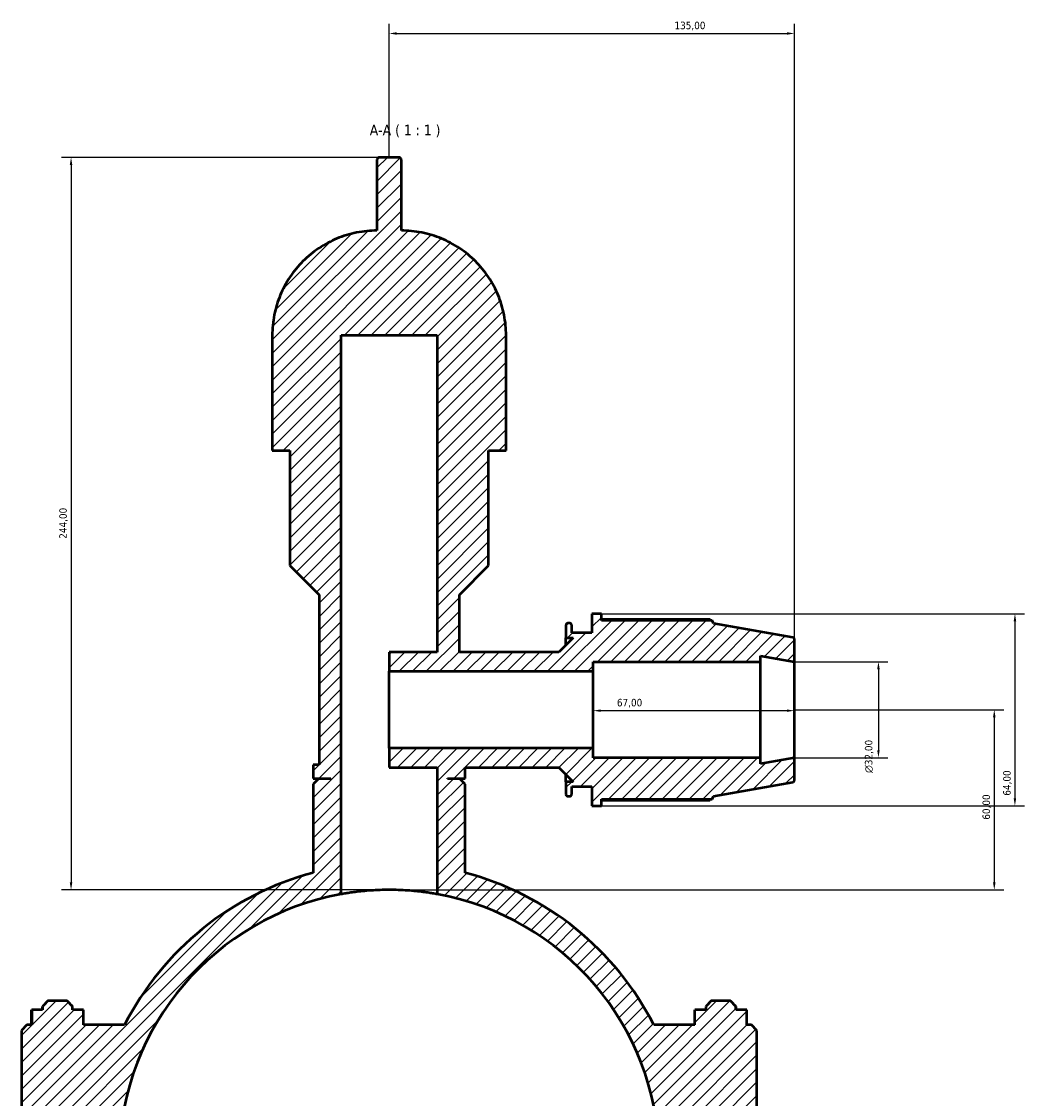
# Model space of a CAD drawing. Header units: millimetres. Extents: x 0 to 1062, y -44 to 1487.
# Tile 8 of 8: x 337 to 671, y 1128 to 1487. Entities that reach past the tile are written whole.
import ezdxf

# ---------------------------------------------------------------- set-up
doc = ezdxf.new("R2010")
doc.units = ezdxf.units.MM
for name, color, linetype, lineweight in [('Dimension (ISO)', 7, 'Continuous', 25), ('Hatch (ISO)', 7, 'Continuous', 18), ('Symbol (ISO)', 7, 'Continuous', 25), ('Visible (ISO)', 7, 'Continuous', 50)]:
    doc.layers.add(name, color=color, linetype=linetype, lineweight=lineweight)
doc.styles.add('Label Text (ISO)', font='tahoma.ttf')
doc.styles.add('Note Text (ISO)', font='tahoma.ttf')
doc.dimstyles.new('Default (ISO)', dxfattribs={"dimtxt": 2.5, "dimasz": 2.5, "dimexe": 3.175, "dimexo": 0, "dimgap": 0.762, "dimtad": 1, "dimrnd": 1e-08, "dimzin": 0, "dimtxsty": 'Note Text (ISO)', "dimcen": 0.09, "dimdle": 10, "dimclrd": 256, "dimclre": 256, "dimclrt": 232, "dimazin": 0, "dimtfac": 1.40208, "dimtmove": 0, "dimatfit": 3, "dimfxl": 1, "dimtolj": 1, "dimtzin": 0, "dimlwd": -1, "dimlwe": -1, "dimarcsym": 0})

# ---------------------------------------------------------------- blocks, each defined once
blk = doc.blocks.new('*D7')
at = {"layer": 'Defpoints', "color": 0, "transparency": 16777216}
for p in [(369.36, 1115.51), (548.7, 1100.05)]:
    blk.add_point(p, dxfattribs=at)
at = {"layer": 'Dimension (ISO)', "transparency": 16777216}
blk.add_line((546.21, 1100.26), (371.85, 1115.29), dxfattribs=at)
blk.add_arc((459.03, 1107.78), 90, 100.24, 177.0945, dxfattribs=at)
for points in [[(371.89, 1115.71), (371.82, 1114.88), (369.36, 1115.51)], [(546.25, 1100.68), (546.17, 1099.85), (548.7, 1100.05)]]:
    blk.add_solid(points, dxfattribs=at)
at = {"layer": 'Dimension (ISO)', "color": 232, "true_color": 0xca0064, "transparency": 16777216, "insert": (441.34, 1113.29), "char_height": 2.5, "attachment_point": 1, "rotation": 355.0733, "style": 'Note Text (ISO)'}
blk.add_mtext('\\A1;∅180,00', dxfattribs=at)
blk = doc.blocks.new('*D8')
at = {"layer": 'Defpoints', "color": 0, "transparency": 16777216}
for p in [(455.94, 1441.78), (353.03, 1197.78), (459.03, 1197.78)]:
    blk.add_point(p, dxfattribs=at)
at = {"layer": 'Dimension (ISO)', "transparency": 16777216}
for p, q in [((455.94, 1441.78), (349.86, 1441.78)), ((353.03, 1439.28), (353.03, 1200.28)), ((459.03, 1197.78), (349.86, 1197.78))]:
    blk.add_line(p, q, dxfattribs=at)
for points in [[(352.61, 1439.28), (353.45, 1439.28), (353.03, 1441.78)], [(352.61, 1200.28), (353.45, 1200.28), (353.03, 1197.78)]]:
    blk.add_solid(points, dxfattribs=at)
at = {"layer": 'Dimension (ISO)', "color": 232, "true_color": 0xca0064, "transparency": 16777216, "insert": (349.1, 1314.73), "char_height": 2.5, "attachment_point": 1, "rotation": 90, "style": 'Note Text (ISO)'}
blk.add_mtext('\\A1;244,00', dxfattribs=at)
blk = doc.blocks.new('*D9')
at = {"layer": 'Defpoints', "color": 0, "transparency": 16777216}
for p in [(594.03, 1257.78), (459.03, 1197.78), (660.63, 1197.78)]:
    blk.add_point(p, dxfattribs=at)
at = {"layer": 'Dimension (ISO)', "transparency": 16777216}
for p, q in [((594.03, 1257.78), (663.8, 1257.78)), ((660.63, 1255.28), (660.63, 1200.28)), ((459.03, 1197.78), (663.8, 1197.78))]:
    blk.add_line(p, q, dxfattribs=at)
for points in [[(660.21, 1255.28), (661.05, 1255.28), (660.63, 1257.78)], [(660.21, 1200.28), (661.05, 1200.28), (660.63, 1197.78)]]:
    blk.add_solid(points, dxfattribs=at)
at = {"layer": 'Dimension (ISO)', "color": 232, "true_color": 0xca0064, "transparency": 16777216, "insert": (656.7, 1221.15), "char_height": 2.5, "attachment_point": 1, "rotation": 90, "style": 'Note Text (ISO)'}
blk.add_mtext('\\A1;60,00', dxfattribs=at)
blk = doc.blocks.new('*D10')
at = {"layer": 'Defpoints', "color": 0, "transparency": 16777216}
for p in [(527.03, 1257.78), (527.03, 1257.47), (594.03, 1257.78)]:
    blk.add_point(p, dxfattribs=at)
at = {"layer": 'Dimension (ISO)', "transparency": 16777216}
blk.add_line((591.53, 1257.47), (529.53, 1257.47), dxfattribs=at)
for points in [[(529.53, 1257.89), (529.53, 1257.06), (527.03, 1257.47)], [(591.53, 1257.89), (591.53, 1257.06), (594.03, 1257.47)]]:
    blk.add_solid(points, dxfattribs=at)
at = {"layer": 'Dimension (ISO)', "color": 232, "true_color": 0xca0064, "transparency": 16777216, "insert": (534.9, 1261.41), "char_height": 2.5, "attachment_point": 1, "style": 'Note Text (ISO)'}
blk.add_mtext('\\A1;67,00', dxfattribs=at)
blk = doc.blocks.new('*D11')
at = {"layer": 'Defpoints', "color": 0, "transparency": 16777216}
for p in [(594.03, 1273.78), (594.03, 1241.78), (622.03, 1241.78)]:
    blk.add_point(p, dxfattribs=at)
at = {"layer": 'Dimension (ISO)', "transparency": 16777216}
for p, q in [((594.03, 1273.78), (625.21, 1273.78)), ((622.03, 1271.28), (622.03, 1244.28)), ((594.03, 1241.78), (625.21, 1241.78))]:
    blk.add_line(p, q, dxfattribs=at)
for points in [[(621.62, 1271.28), (622.45, 1271.28), (622.03, 1273.78)], [(621.62, 1244.28), (622.45, 1244.28), (622.03, 1241.78)]]:
    blk.add_solid(points, dxfattribs=at)
at = {"layer": 'Dimension (ISO)', "color": 232, "true_color": 0xca0064, "transparency": 16777216, "insert": (617.51, 1236.72), "char_height": 2.5, "attachment_point": 1, "rotation": 90, "style": 'Note Text (ISO)'}
blk.add_mtext('\\A1;\\fAIGDT|b0|i0;\\H2.5000;\\ln\\fTahoma|b0|i0;\\H2.5000;32,00', dxfattribs=at)
blk = doc.blocks.new('*D12')
at = {"layer": 'Defpoints', "color": 0, "transparency": 16777216}
for p in [(529.73, 1289.78), (529.73, 1225.78), (667.51, 1225.78)]:
    blk.add_point(p, dxfattribs=at)
at = {"layer": 'Dimension (ISO)', "transparency": 16777216}
for p, q in [((529.73, 1289.78), (670.69, 1289.78)), ((667.51, 1287.28), (667.51, 1228.28)), ((529.73, 1225.78), (670.69, 1225.78))]:
    blk.add_line(p, q, dxfattribs=at)
for points in [[(667.09, 1287.28), (667.93, 1287.28), (667.51, 1289.78)], [(667.09, 1228.28), (667.93, 1228.28), (667.51, 1225.78)]]:
    blk.add_solid(points, dxfattribs=at)
at = {"layer": 'Dimension (ISO)', "color": 232, "true_color": 0xca0064, "transparency": 16777216, "insert": (663.58, 1229.15), "char_height": 2.5, "attachment_point": 1, "rotation": 90, "style": 'Note Text (ISO)'}
blk.add_mtext('\\A1;64,00', dxfattribs=at)
blk = doc.blocks.new('*D15')
at = {"layer": 'Defpoints', "color": 0, "transparency": 16777216}
for p in [(594.03, 1483.04), (459.03, 1441.78), (594.03, 1273.78)]:
    blk.add_point(p, dxfattribs=at)
at = {"layer": 'Dimension (ISO)', "transparency": 16777216}
for p, q in [((459.03, 1441.78), (459.03, 1486.21)), ((594.03, 1273.78), (594.03, 1486.21)), ((461.53, 1483.04), (591.53, 1483.04))]:
    blk.add_line(p, q, dxfattribs=at)
for points in [[(461.53, 1483.46), (461.53, 1482.62), (459.03, 1483.04)], [(591.53, 1483.46), (591.53, 1482.62), (594.03, 1483.04)]]:
    blk.add_solid(points, dxfattribs=at)
at = {"layer": 'Dimension (ISO)', "color": 232, "true_color": 0xca0064, "transparency": 16777216, "insert": (554.08, 1486.97), "char_height": 2.5, "attachment_point": 1, "style": 'Note Text (ISO)'}
blk.add_mtext('\\A1;135,00', dxfattribs=at)

msp = doc.modelspace()

# ---------------------------------------------------------------- hatches: boundary and pattern name
at = {"layer": 'Hatch (ISO)'}
h = msp.add_hatch(dxfattribs=at)
h.set_pattern_fill('ANSI31', color=256, scale=25.4, style=0)
h.set_pattern_definition([(45, (0, 0), (-2.245064, 2.245064), [])])
edge = h.paths.add_edge_path()
edge.add_line((435.512, 1234.78), (433.712, 1232.98))
edge.add_line((433.712, 1232.98), (433.712, 1203.488))
edge.add_ellipse((459.031, 1107.78), major_axis=(-25.319, 95.708), ratio=1, start_angle=0, end_angle=48.14657)
edge.add_line((370.85, 1152.78), (357.191, 1152.78))
edge.add_line((357.191, 1152.78), (357.191, 1157.78))
edge.add_line((357.191, 1157.78), (353.531, 1157.78))
edge.add_line((353.531, 1157.78), (353.531, 1158.98))
edge.add_line((353.531, 1158.98), (351.731, 1160.78))
edge.add_line((351.731, 1160.78), (345.332, 1160.78))
edge.add_line((345.332, 1160.78), (343.531, 1158.98))
edge.add_line((343.531, 1158.98), (343.531, 1157.78))
edge.add_line((343.531, 1157.78), (339.924, 1157.78))
edge.add_line((339.924, 1157.78), (339.924, 1152.78))
edge.add_line((339.924, 1152.78), (338.331, 1152.78))
edge.add_line((338.331, 1152.78), (336.531, 1150.98))
edge.add_line((336.531, 1150.98), (336.531, 1109.63))
edge.add_line((336.531, 1109.63), (338.331, 1107.83))
edge.add_line((338.331, 1107.83), (341.031, 1107.83))
edge.add_line((341.031, 1107.83), (341.031, 1107.73))
edge.add_line((341.031, 1107.73), (338.331, 1107.73))
edge.add_line((338.331, 1107.73), (336.531, 1105.93))
edge.add_line((336.531, 1105.93), (336.531, 1064.58))
edge.add_line((336.531, 1064.58), (338.331, 1062.78))
edge.add_line((338.331, 1062.78), (341.031, 1062.78))
edge.add_line((341.031, 1062.78), (341.031, 1061.78))
edge.add_spline(control_points=[(341.031, 1061.78), (341.031, 1061.41), (341.118, 1060.974), (341.401, 1060.29), (341.648, 1059.92), (342.172, 1059.397), (342.541, 1059.15), (343.225, 1058.867), (343.661, 1058.78), (344.031, 1058.78)], knot_values=[0, 0, 0, 0, 0.1110712, 0.1110712, 0.2221435, 0.2221435, 0.3332179, 0.3332179, 0.4442964, 0.4442964, 0.4442964, 0.4442964], degree=3, periodic=0)
edge.add_line((344.031, 1058.78), (353.031, 1058.78))
edge.add_spline(control_points=[(353.031, 1058.78), (353.401, 1058.78), (353.837, 1058.867), (354.521, 1059.15), (354.891, 1059.397), (355.414, 1059.92), (355.661, 1060.29), (355.944, 1060.974), (356.031, 1061.41), (356.031, 1061.78)], knot_values=[-0.4442964, -0.4442964, -0.4442964, -0.4442964, -0.3332179, -0.3332179, -0.2221435, -0.2221435, -0.1110712, -0.1110712, 0, 0, 0, 0], degree=3, periodic=0)
edge.add_line((356.031, 1061.78), (356.031, 1062.78))
edge.add_line((356.031, 1062.78), (370.85, 1062.78))
edge.add_ellipse((459.031, 1107.78), major_axis=(-88.182, -45), ratio=1, start_angle=0, end_angle=125.92862)
edge.add_line((547.213, 1062.78), (562.031, 1062.78))
edge.add_line((562.031, 1062.78), (562.031, 1061.78))
edge.add_spline(control_points=[(562.031, 1061.78), (562.031, 1061.41), (562.118, 1060.974), (562.401, 1060.29), (562.648, 1059.92), (563.172, 1059.397), (563.541, 1059.15), (564.225, 1058.867), (564.661, 1058.78), (565.031, 1058.78)], knot_values=[0, 0, 0, 0, 0.1110712, 0.1110712, 0.2221435, 0.2221435, 0.3332179, 0.3332179, 0.4442964, 0.4442964, 0.4442964, 0.4442964], degree=3, periodic=0)
edge.add_line((565.031, 1058.78), (574.031, 1058.78))
edge.add_spline(control_points=[(574.031, 1058.78), (574.401, 1058.78), (574.837, 1058.867), (575.521, 1059.15), (575.891, 1059.397), (576.414, 1059.92), (576.661, 1060.29), (576.944, 1060.974), (577.031, 1061.41), (577.031, 1061.78)], knot_values=[-0.4442964, -0.4442964, -0.4442964, -0.4442964, -0.3332179, -0.3332179, -0.2221435, -0.2221435, -0.1110712, -0.1110712, 0, 0, 0, 0], degree=3, periodic=0)
edge.add_line((577.031, 1061.78), (577.031, 1062.78))
edge.add_line((577.031, 1062.78), (579.731, 1062.78))
edge.add_line((579.731, 1062.78), (581.531, 1064.58))
edge.add_line((581.531, 1064.58), (581.531, 1105.93))
edge.add_line((581.531, 1105.93), (579.731, 1107.73))
edge.add_line((579.731, 1107.73), (577.031, 1107.73))
edge.add_line((577.031, 1107.73), (577.031, 1107.83))
edge.add_line((577.031, 1107.83), (579.731, 1107.83))
edge.add_line((579.731, 1107.83), (581.531, 1109.63))
edge.add_line((581.531, 1109.63), (581.531, 1150.98))
edge.add_line((581.531, 1150.98), (579.731, 1152.78))
edge.add_line((579.731, 1152.78), (578.138, 1152.78))
edge.add_line((578.138, 1152.78), (578.138, 1157.78))
edge.add_line((578.138, 1157.78), (574.531, 1157.78))
edge.add_line((574.531, 1157.78), (574.531, 1158.98))
edge.add_line((574.531, 1158.98), (572.731, 1160.78))
edge.add_line((572.731, 1160.78), (566.332, 1160.78))
edge.add_line((566.332, 1160.78), (564.531, 1158.98))
edge.add_line((564.531, 1158.98), (564.531, 1157.78))
edge.add_line((564.531, 1157.78), (560.871, 1157.78))
edge.add_line((560.871, 1157.78), (560.871, 1152.78))
edge.add_line((560.871, 1152.78), (547.213, 1152.78))
edge.add_ellipse((459.031, 1107.78), major_axis=(88.182, 45), ratio=1, start_angle=0, end_angle=48.14657)
edge.add_line((484.35, 1203.488), (484.35, 1232.98))
edge.add_line((484.35, 1232.98), (482.55, 1234.78))
edge.add_line((482.55, 1234.78), (478.507, 1234.78))
edge.add_line((478.507, 1234.78), (478.507, 1234.88))
edge.add_line((478.507, 1234.88), (484.35, 1234.88))
edge.add_line((484.35, 1234.88), (484.35, 1238.58))
edge.add_line((484.35, 1238.58), (515.531, 1238.58))
edge.add_line((515.531, 1238.58), (520.331, 1233.78))
edge.add_line((520.331, 1233.78), (517.903, 1233.78))
edge.add_line((517.903, 1233.78), (517.903, 1229.62))
edge.add_spline(control_points=[(517.903, 1229.62), (517.903, 1229.541), (517.921, 1229.448), (517.982, 1229.302), (518.034, 1229.223), (518.146, 1229.111), (518.225, 1229.059), (518.371, 1228.998), (518.464, 1228.98), (518.543, 1228.98)], knot_values=[-0.0947817, -0.0947817, -0.0947817, -0.0947817, -0.0710862, -0.0710862, -0.0473908, -0.0473908, -0.0236954, -0.0236954, 0, 0, 0, 0], degree=3, periodic=0)
edge.add_line((518.543, 1228.98), (519.191, 1228.98))
edge.add_spline(control_points=[(519.191, 1228.98), (519.27, 1228.98), (519.363, 1228.998), (519.509, 1229.059), (519.588, 1229.111), (519.7, 1229.223), (519.752, 1229.302), (519.813, 1229.448), (519.831, 1229.541), (519.831, 1229.62)], knot_values=[0, 0, 0, 0, 0.0236954, 0.0236954, 0.0473908, 0.0473908, 0.0710862, 0.0710862, 0.0947817, 0.0947817, 0.0947817, 0.0947817], degree=3, periodic=0)
edge.add_line((519.831, 1229.62), (519.831, 1232.18))
edge.add_line((519.831, 1232.18), (526.531, 1232.18))
edge.add_line((526.531, 1232.18), (526.531, 1225.78))
edge.add_line((526.531, 1225.78), (529.731, 1225.78))
edge.add_line((529.731, 1225.78), (529.731, 1228.02))
edge.add_line((529.731, 1228.02), (566.668, 1228.02))
edge.add_line((566.668, 1228.02), (567.031, 1229.019))
edge.add_line((567.031, 1229.019), (593.502, 1233.687))
edge.add_spline(control_points=[(593.502, 1233.687), (593.549, 1233.695), (593.596, 1233.709), (593.709, 1233.756), (593.788, 1233.809), (593.9, 1233.92), (593.952, 1233.999), (594.013, 1234.145), (594.031, 1234.238), (594.031, 1234.317)], knot_values=[0.0105681, 0.0105681, 0.0105681, 0.0105681, 0.0236954, 0.0236954, 0.0473908, 0.0473908, 0.0710862, 0.0710862, 0.0947817, 0.0947817, 0.0947817, 0.0947817], degree=3, periodic=0)
edge.add_line((594.031, 1234.317), (594.031, 1241.78))
edge.add_line((594.031, 1241.78), (582.781, 1239.796))
edge.add_line((582.781, 1239.796), (582.781, 1241.78))
edge.add_line((582.781, 1241.78), (527.031, 1241.78))
edge.add_line((527.031, 1241.78), (527.031, 1244.98))
edge.add_line((527.031, 1244.98), (459.031, 1244.98))
edge.add_line((459.031, 1244.98), (459.031, 1238.58))
edge.add_line((459.031, 1238.58), (475.031, 1238.58))
edge.add_line((475.031, 1238.58), (475.031, 1196.346))
edge.add_ellipse((459.031, 1107.78), major_axis=(16, 88.566), ratio=1, start_angle=281.41807, end_angle=360, ccw=False)
edge.add_line((549.012, 1109.63), (550.831, 1107.83))
edge.add_line((550.831, 1107.83), (562.031, 1107.83))
edge.add_line((562.031, 1107.83), (562.031, 1107.73))
edge.add_line((562.031, 1107.73), (550.831, 1107.73))
edge.add_line((550.831, 1107.73), (549.012, 1105.93))
edge.add_ellipse((459.031, 1107.78), major_axis=(89.981, -1.85), ratio=1, start_angle=182.35553, end_angle=360, ccw=False)
edge.add_line((369.05, 1105.93), (367.231, 1107.73))
edge.add_line((367.231, 1107.73), (356.031, 1107.73))
edge.add_line((356.031, 1107.73), (356.031, 1107.83))
edge.add_line((356.031, 1107.83), (367.231, 1107.83))
edge.add_line((367.231, 1107.83), (369.05, 1109.63))
edge.add_ellipse((459.031, 1107.78), major_axis=(-89.981, 1.85), ratio=1, start_angle=281.41807, end_angle=360, ccw=False)
edge.add_line((443.031, 1196.346), (443.031, 1382.523))
edge.add_line((443.031, 1382.523), (475.031, 1382.523))
edge.add_line((475.031, 1382.523), (475.031, 1276.98))
edge.add_line((475.031, 1276.98), (459.031, 1276.98))
edge.add_line((459.031, 1276.98), (459.031, 1270.58))
edge.add_line((459.031, 1270.58), (527.031, 1270.58))
edge.add_line((527.031, 1270.58), (527.031, 1273.78))
edge.add_line((527.031, 1273.78), (582.781, 1273.78))
edge.add_line((582.781, 1273.78), (582.781, 1275.763))
edge.add_line((582.781, 1275.763), (594.031, 1273.78))
edge.add_line((594.031, 1273.78), (594.031, 1281.243))
edge.add_spline(control_points=[(594.031, 1281.243), (594.031, 1281.322), (594.013, 1281.415), (593.952, 1281.561), (593.9, 1281.639), (593.788, 1281.751), (593.709, 1281.804), (593.596, 1281.851), (593.549, 1281.865), (593.502, 1281.873)], knot_values=[0.2843451, 0.2843451, 0.2843451, 0.2843451, 0.3080406, 0.3080406, 0.331736, 0.331736, 0.3554314, 0.3554314, 0.3685587, 0.3685587, 0.3685587, 0.3685587], degree=3, periodic=0)
edge.add_line((593.502, 1281.873), (567.031, 1286.541))
edge.add_line((567.031, 1286.541), (566.668, 1287.54))
edge.add_line((566.668, 1287.54), (529.731, 1287.54))
edge.add_line((529.731, 1287.54), (529.731, 1289.78))
edge.add_line((529.731, 1289.78), (526.531, 1289.78))
edge.add_line((526.531, 1289.78), (526.531, 1283.38))
edge.add_line((526.531, 1283.38), (519.831, 1283.38))
edge.add_line((519.831, 1283.38), (519.831, 1285.94))
edge.add_spline(control_points=[(519.831, 1285.94), (519.831, 1286.019), (519.813, 1286.112), (519.752, 1286.258), (519.7, 1286.336), (519.588, 1286.448), (519.509, 1286.501), (519.363, 1286.561), (519.27, 1286.58), (519.191, 1286.58)], knot_values=[-0.0947817, -0.0947817, -0.0947817, -0.0947817, -0.0710862, -0.0710862, -0.0473908, -0.0473908, -0.0236954, -0.0236954, 0, 0, 0, 0], degree=3, periodic=0)
edge.add_line((519.191, 1286.58), (518.543, 1286.58))
edge.add_spline(control_points=[(518.543, 1286.58), (518.464, 1286.58), (518.371, 1286.561), (518.225, 1286.501), (518.146, 1286.448), (518.034, 1286.336), (517.982, 1286.258), (517.921, 1286.112), (517.903, 1286.019), (517.903, 1285.94)], knot_values=[0, 0, 0, 0, 0.0236954, 0.0236954, 0.0473908, 0.0473908, 0.0710862, 0.0710862, 0.0947817, 0.0947817, 0.0947817, 0.0947817], degree=3, periodic=0)
edge.add_line((517.903, 1285.94), (517.903, 1281.78))
edge.add_line((517.903, 1281.78), (520.331, 1281.78))
edge.add_line((520.331, 1281.78), (515.531, 1276.98))
edge.add_line((515.531, 1276.98), (482.402, 1276.98))
edge.add_line((482.402, 1276.98), (482.402, 1296.099))
edge.add_line((482.402, 1296.099), (492.14, 1305.837))
edge.add_line((492.14, 1305.837), (492.14, 1344.18))
edge.add_line((492.14, 1344.18), (497.983, 1344.18))
edge.add_line((497.983, 1344.18), (497.983, 1382.523))
edge.add_spline(control_points=[(497.983, 1382.523), (497.983, 1384.674), (497.771, 1387.023), (496.856, 1391.623), (496.153, 1393.875), (494.507, 1397.849), (493.412, 1399.938), (490.806, 1403.838), (489.295, 1405.649), (486.253, 1408.691), (484.442, 1410.202), (480.542, 1412.808), (478.453, 1413.903), (474.478, 1415.55), (472.227, 1416.253), (467.626, 1417.168), (465.277, 1417.38), (463.126, 1417.38)], knot_values=[5.5469946, 5.5469946, 5.5469946, 5.5469946, 6.1922701, 6.1922701, 6.8375455, 6.8375455, 7.4828212, 7.4828212, 8.1280969, 8.1280969, 8.7733733, 8.7733733, 9.4186496, 9.4186496, 10.0639389, 10.0639389, 10.7092281, 10.7092281, 10.7092281, 10.7092281], degree=3, periodic=0)
edge.add_line((463.126, 1417.38), (463.126, 1440.78))
edge.add_spline(control_points=[(463.126, 1440.78), (463.126, 1440.903), (463.097, 1441.048), (463.002, 1441.277), (462.92, 1441.4), (462.746, 1441.574), (462.622, 1441.656), (462.394, 1441.751), (462.249, 1441.78), (462.126, 1441.78)], knot_values=[0, 0, 0, 0, 0.0370232, 0.0370232, 0.0740475, 0.0740475, 0.1110738, 0.1110738, 0.1481028, 0.1481028, 0.1481028, 0.1481028], degree=3, periodic=0)
edge.add_line((462.126, 1441.78), (455.937, 1441.78))
edge.add_spline(control_points=[(455.937, 1441.78), (455.813, 1441.78), (455.668, 1441.751), (455.44, 1441.656), (455.317, 1441.574), (455.142, 1441.4), (455.06, 1441.277), (454.966, 1441.048), (454.937, 1440.903), (454.937, 1440.78)], knot_values=[-0.1481028, -0.1481028, -0.1481028, -0.1481028, -0.1110738, -0.1110738, -0.0740475, -0.0740475, -0.0370232, -0.0370232, 0, 0, 0, 0], degree=3, periodic=0)
edge.add_line((454.937, 1440.78), (454.937, 1417.38))
edge.add_spline(control_points=[(454.937, 1417.38), (452.786, 1417.38), (450.437, 1417.168), (445.836, 1416.253), (443.584, 1415.55), (439.61, 1413.903), (437.521, 1412.808), (433.621, 1410.202), (431.81, 1408.691), (428.768, 1405.649), (427.257, 1403.838), (424.651, 1399.938), (423.556, 1397.849), (421.909, 1393.875), (421.207, 1391.623), (420.291, 1387.023), (420.079, 1384.674), (420.079, 1382.523)], knot_values=[11.4787503, 11.4787503, 11.4787503, 11.4787503, 12.1240395, 12.1240395, 12.7693288, 12.7693288, 13.4146051, 13.4146051, 14.0598815, 14.0598815, 14.7051572, 14.7051572, 15.3504328, 15.3504328, 15.9957083, 15.9957083, 16.6409838, 16.6409838, 16.6409838, 16.6409838], degree=3, periodic=0)
edge.add_line((420.079, 1382.523), (420.079, 1344.18))
edge.add_line((420.079, 1344.18), (425.922, 1344.18))
edge.add_line((425.922, 1344.18), (425.922, 1305.837))
edge.add_line((425.922, 1305.837), (435.66, 1296.099))
edge.add_line((435.66, 1296.099), (435.66, 1239.38))
edge.add_line((435.66, 1239.38), (433.712, 1239.38))
edge.add_line((433.712, 1239.38), (433.712, 1234.88))
edge.add_line((433.712, 1234.88), (439.555, 1234.88))
edge.add_line((439.555, 1234.88), (439.555, 1234.78))
edge.add_line((439.555, 1234.78), (435.512, 1234.78))

# ---------------------------------------------------------------- linework, layer by layer
at = {"layer": 'Visible (ISO)'}
for p, q in [((454.937, 1440.78), (454.937, 1417.38)), ((462.126, 1441.78), (455.937, 1441.78)), ((463.126, 1417.38), (463.126, 1440.78)), ((420.079, 1382.523), (420.079, 1344.18)), ((443.031, 1196.346), (443.031, 1382.523)), ((443.031, 1382.523), (475.031, 1382.523)), ((475.031, 1382.523), (475.031, 1276.98)), ((497.983, 1344.18), (497.983, 1382.523)), ((420.079, 1344.18), (425.922, 1344.18)), ((425.922, 1344.18), (425.922, 1305.837)), ((492.14, 1305.837), (492.14, 1344.18)), ((492.14, 1344.18), (497.983, 1344.18)), ((425.922, 1305.837), (435.66, 1296.099)), ((482.402, 1296.099), (492.14, 1305.837)), ((435.66, 1296.099), (435.66, 1239.38)), ((482.402, 1276.98), (482.402, 1296.099)), ((529.731, 1289.78), (526.531, 1289.78)), ((526.531, 1289.78), (526.531, 1283.38)), ((529.731, 1287.54), (529.731, 1289.78)), ((565.852, 1287.89), (529.731, 1287.89)), ((517.903, 1285.94), (517.903, 1281.78)), ((519.191, 1286.58), (518.543, 1286.58)), ((519.831, 1283.38), (519.831, 1285.94)), ((566.668, 1287.54), (529.731, 1287.54)), ((567.031, 1286.541), (566.668, 1287.54)), ((593.502, 1281.873), (567.031, 1286.541)), ((520.331, 1281.78), (515.531, 1276.98)), ((517.903, 1281.78), (520.331, 1281.78)), ((517.903, 1279.351), (517.903, 1281.78)), ((526.531, 1283.38), (519.831, 1283.38)), ((594.031, 1273.78), (594.031, 1281.243)), ((475.031, 1276.98), (459.031, 1276.98)), ((459.031, 1276.98), (459.031, 1270.58)), ((515.531, 1276.98), (482.402, 1276.98)), ((527.031, 1270.58), (527.031, 1273.78)), ((527.031, 1273.78), (582.781, 1273.78)), ((582.781, 1273.78), (582.781, 1275.763)), ((582.781, 1275.763), (594.031, 1273.78)), ((582.781, 1241.78), (582.781, 1273.78)), ((594.031, 1241.78), (594.031, 1273.78)), ((459.031, 1270.58), (527.031, 1270.58)), ((459.031, 1244.98), (459.031, 1270.58)), ((527.031, 1244.98), (527.031, 1270.58)), ((527.031, 1244.98), (459.031, 1244.98)), ((459.031, 1244.98), (459.031, 1238.58)), ((527.031, 1241.78), (527.031, 1244.98)), ((582.781, 1241.78), (527.031, 1241.78)), ((594.031, 1241.78), (582.781, 1239.796)), ((582.781, 1239.796), (582.781, 1241.78)), ((594.031, 1234.317), (594.031, 1241.78)), ((435.66, 1239.38), (433.712, 1239.38)), ((433.712, 1239.38), (433.712, 1234.88)), ((459.031, 1238.58), (475.031, 1238.58)), ((475.031, 1238.58), (475.031, 1196.346)), ((484.35, 1234.88), (484.35, 1238.58)), ((484.35, 1238.58), (515.531, 1238.58)), ((515.531, 1238.58), (520.331, 1233.78)), ((433.712, 1234.88), (439.555, 1234.88)), ((435.512, 1234.78), (433.712, 1232.98)), ((439.555, 1234.78), (435.512, 1234.78)), ((439.555, 1234.88), (439.555, 1234.78)), ((478.507, 1234.78), (478.507, 1234.88)), ((478.507, 1234.88), (484.35, 1234.88)), ((482.55, 1234.78), (478.507, 1234.78)), ((484.35, 1232.98), (482.55, 1234.78)), ((517.903, 1233.78), (517.903, 1236.208)), ((433.712, 1232.98), (433.712, 1203.488)), ((484.35, 1203.488), (484.35, 1232.98)), ((520.331, 1233.78), (517.903, 1233.78)), ((517.903, 1233.78), (517.903, 1229.62)), ((519.831, 1229.62), (519.831, 1232.18)), ((519.831, 1232.18), (526.531, 1232.18)), ((526.531, 1232.18), (526.531, 1225.78)), ((567.031, 1229.019), (593.502, 1233.687)), ((518.543, 1228.98), (519.191, 1228.98)), ((529.731, 1225.78), (529.731, 1228.02)), ((529.731, 1228.02), (566.668, 1228.02)), ((529.731, 1227.67), (565.852, 1227.67)), ((566.668, 1228.02), (567.031, 1229.019)), ((526.531, 1225.78), (529.731, 1225.78)), ((345.331, 1160.78), (343.531, 1158.98)), ((343.531, 1158.98), (343.531, 1157.78)), ((343.531, 1158.98), (343.531, 1158.98)), ((343.531, 1157.78), (343.531, 1158.98)), ((345.331, 1160.78), (345.332, 1160.78)), ((351.731, 1160.78), (345.332, 1160.78)), ((351.731, 1160.78), (351.731, 1160.78)), ((351.731, 1160.78), (353.531, 1158.98)), ((353.531, 1157.78), (353.531, 1158.98)), ((353.531, 1158.98), (353.531, 1158.98)), ((353.531, 1157.78), (353.531, 1158.98)), ((566.331, 1160.78), (564.531, 1158.98)), ((564.531, 1158.98), (564.531, 1157.78)), ((564.531, 1158.98), (564.531, 1158.98)), ((564.531, 1158.98), (564.531, 1157.78)), ((566.332, 1160.78), (566.331, 1160.78)), ((572.731, 1160.78), (566.332, 1160.78)), ((572.731, 1160.78), (572.731, 1160.78)), ((572.731, 1160.78), (574.531, 1158.98)), ((574.531, 1157.78), (574.531, 1158.98)), ((574.531, 1158.98), (574.531, 1158.98)), ((574.531, 1158.98), (574.531, 1157.78)), ((339.871, 1157.78), (339.924, 1157.78)), ((339.871, 1152.78), (339.871, 1157.78)), ((343.531, 1157.78), (339.924, 1157.78)), ((339.924, 1157.78), (339.924, 1152.78)), ((357.191, 1157.78), (353.531, 1157.78)), ((357.191, 1152.78), (357.191, 1157.78)), ((564.531, 1157.78), (560.871, 1157.78)), ((560.871, 1152.78), (560.871, 1157.78)), ((578.138, 1157.78), (574.531, 1157.78)), ((578.138, 1152.78), (578.138, 1157.78)), ((578.191, 1157.78), (578.138, 1157.78)), ((578.191, 1152.78), (578.191, 1157.78)), ((338.331, 1152.78), (336.531, 1150.98)), ((339.924, 1152.78), (338.331, 1152.78)), ((370.85, 1152.78), (357.191, 1152.78)), ((560.871, 1152.78), (547.213, 1152.78)), ((579.731, 1152.78), (578.138, 1152.78)), ((581.531, 1150.98), (579.731, 1152.78)), ((336.531, 1150.98), (336.531, 1109.63)), ((581.531, 1109.63), (581.531, 1150.98))]:
    msp.add_line(p, q, dxfattribs=at)
for radius, start, end in [(99, 104.81774, 152.96431), (99, 27.03569, 75.18226), (90, 100.2403, 178.82223), (90, 1.17777, 79.7597)]:
    msp.add_arc((459.031, 1107.78), radius, start, end, dxfattribs=at)
for points, knots in [([(455.937, 1441.78), (455.813, 1441.78), (455.668, 1441.751), (455.44, 1441.656), (455.317, 1441.574), (455.142, 1441.4), (455.06, 1441.277), (454.966, 1441.048), (454.937, 1440.903), (454.937, 1440.78)], [-0.1481028, -0.1481028, -0.1481028, -0.1481028, -0.11107383, -0.11107383, -0.07404752, -0.07404752, -0.03702315, -0.03702315, 0, 0, 0, 0]), ([(463.126, 1440.78), (463.126, 1440.903), (463.097, 1441.048), (463.002, 1441.277), (462.92, 1441.4), (462.746, 1441.574), (462.622, 1441.656), (462.394, 1441.751), (462.249, 1441.78), (462.126, 1441.78)], [0, 0, 0, 0, 0.03702315, 0.03702315, 0.07404752, 0.07404752, 0.11107383, 0.11107383, 0.1481028, 0.1481028, 0.1481028, 0.1481028]), ([(454.937, 1417.38), (452.786, 1417.38), (450.437, 1417.168), (445.836, 1416.253), (443.584, 1415.55), (439.61, 1413.903), (437.521, 1412.808), (433.621, 1410.202), (431.81, 1408.691), (428.768, 1405.649), (427.257, 1403.838), (424.651, 1399.938), (423.556, 1397.849), (421.909, 1393.875), (421.207, 1391.623), (420.291, 1387.023), (420.079, 1384.674), (420.079, 1382.523)], [11.4787503, 11.4787503, 11.4787503, 11.4787503, 12.1240395, 12.1240395, 12.7693288, 12.7693288, 13.4146051, 13.4146051, 14.0598815, 14.0598815, 14.7051572, 14.7051572, 15.3504328, 15.3504328, 15.9957083, 15.9957083, 16.6409838, 16.6409838, 16.6409838, 16.6409838]), ([(497.983, 1382.523), (497.983, 1384.674), (497.771, 1387.023), (496.856, 1391.623), (496.153, 1393.875), (494.507, 1397.849), (493.412, 1399.938), (490.806, 1403.838), (489.295, 1405.649), (486.253, 1408.691), (484.442, 1410.202), (480.542, 1412.808), (478.453, 1413.903), (474.478, 1415.55), (472.227, 1416.253), (467.626, 1417.168), (465.277, 1417.38), (463.126, 1417.38)], [5.5469946, 5.5469946, 5.5469946, 5.5469946, 6.1922701, 6.1922701, 6.8375455, 6.8375455, 7.4828212, 7.4828212, 8.1280969, 8.1280969, 8.7733733, 8.7733733, 9.4186496, 9.4186496, 10.0639389, 10.0639389, 10.7092281, 10.7092281, 10.7092281, 10.7092281]), ([(518.543, 1286.58), (518.464, 1286.58), (518.371, 1286.561), (518.225, 1286.501), (518.146, 1286.448), (518.034, 1286.336), (517.982, 1286.258), (517.921, 1286.112), (517.903, 1286.019), (517.903, 1285.94)], [0, 0, 0, 0, 0.023695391, 0.023695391, 0.047390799, 0.047390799, 0.071086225, 0.071086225, 0.094781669, 0.094781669, 0.094781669, 0.094781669]), ([(519.831, 1285.94), (519.831, 1286.019), (519.813, 1286.112), (519.752, 1286.258), (519.7, 1286.336), (519.588, 1286.448), (519.509, 1286.501), (519.363, 1286.561), (519.27, 1286.58), (519.191, 1286.58)], [-0.094781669, -0.094781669, -0.094781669, -0.094781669, -0.071086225, -0.071086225, -0.047390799, -0.047390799, -0.023695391, -0.023695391, 0, 0, 0, 0]), ([(594.031, 1281.243), (594.031, 1281.322), (594.013, 1281.415), (593.952, 1281.561), (593.9, 1281.639), (593.788, 1281.751), (593.709, 1281.804), (593.596, 1281.851), (593.549, 1281.865), (593.502, 1281.873)], [0.284345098, 0.284345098, 0.284345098, 0.284345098, 0.30804056, 0.30804056, 0.331735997, 0.331735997, 0.355431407, 0.355431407, 0.368558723, 0.368558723, 0.368558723, 0.368558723]), ([(593.502, 1233.687), (593.549, 1233.695), (593.596, 1233.709), (593.709, 1233.756), (593.788, 1233.809), (593.9, 1233.92), (593.952, 1233.999), (594.013, 1234.145), (594.031, 1234.238), (594.031, 1234.317)], [0.010568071, 0.010568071, 0.010568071, 0.010568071, 0.023695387, 0.023695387, 0.047390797, 0.047390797, 0.071086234, 0.071086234, 0.094781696, 0.094781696, 0.094781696, 0.094781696]), ([(517.903, 1229.62), (517.903, 1229.541), (517.921, 1229.448), (517.982, 1229.302), (518.034, 1229.223), (518.146, 1229.111), (518.225, 1229.059), (518.371, 1228.998), (518.464, 1228.98), (518.543, 1228.98)], [-0.094781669, -0.094781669, -0.094781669, -0.094781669, -0.071086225, -0.071086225, -0.047390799, -0.047390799, -0.023695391, -0.023695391, 0, 0, 0, 0]), ([(519.191, 1228.98), (519.27, 1228.98), (519.363, 1228.998), (519.509, 1229.059), (519.588, 1229.111), (519.7, 1229.223), (519.752, 1229.302), (519.813, 1229.448), (519.831, 1229.541), (519.831, 1229.62)], [0, 0, 0, 0, 0.023695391, 0.023695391, 0.047390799, 0.047390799, 0.071086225, 0.071086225, 0.094781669, 0.094781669, 0.094781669, 0.094781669]), ([(475.031, 1196.346), (475.028, 1196.347), (474.932, 1196.364), (474.529, 1196.436), (474.219, 1196.49), (473.402, 1196.626), (472.894, 1196.708), (471.72, 1196.883), (471.054, 1196.976), (469.636, 1197.156), (468.835, 1197.249), (467.089, 1197.423), (466.145, 1197.504), (464.175, 1197.638), (463.147, 1197.692), (461.078, 1197.762), (460.038, 1197.78), (458.024, 1197.78), (456.984, 1197.762), (454.916, 1197.692), (453.888, 1197.638), (451.917, 1197.504), (450.973, 1197.423), (449.228, 1197.249), (448.427, 1197.156), (447.008, 1196.976), (446.343, 1196.883), (445.169, 1196.708), (444.66, 1196.626), (443.843, 1196.49), (443.534, 1196.436), (443.131, 1196.364), (443.034, 1196.347), (443.031, 1196.346)], [0.0046371, 0.0046371, 0.0046371, 0.0046371, 0.3020457, 0.3020457, 0.6040915, 0.6040915, 0.9061372, 0.9061372, 1.208183, 1.208183, 1.5102183, 1.5102183, 1.8122535, 1.8122535, 2.1142888, 2.1142888, 2.416324, 2.416324, 2.7183593, 2.7183593, 3.0203946, 3.0203946, 3.3224298, 3.3224298, 3.6244651, 3.6244651, 3.9265109, 3.9265109, 4.2285566, 4.2285566, 4.5306024, 4.5306024, 4.828011, 4.828011, 4.828011, 4.828011])]:
    msp.add_open_spline(points, degree=3, knots=knots, dxfattribs=at)
for points, weights in [([(566.055, 1287.54), (565.955, 1287.713), (565.852, 1287.89)], [1.00079495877, 1.00047153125, 1]), ([(565.852, 1227.67), (565.955, 1227.847), (566.055, 1228.02)], [1, 1.00047153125, 1.00079495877]), ([(345.332, 1160.78), (344.629, 1160.077), (343.531, 1158.98)], [1, 1.02500352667, 1]), ([(353.531, 1158.98), (352.433, 1160.077), (351.731, 1160.78)], [1, 1.02500352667, 1]), ([(566.332, 1160.78), (565.629, 1160.077), (564.531, 1158.98)], [1, 1.02500360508, 1]), ([(574.531, 1158.98), (573.433, 1160.077), (572.731, 1160.78)], [1, 1.02500360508, 1])]:
    msp.add_rational_spline(points, weights, degree=2, dxfattribs=at)

# ---------------------------------------------------------------- texts
at = {"layer": 'Symbol (ISO)', "insert": (452.538, 1448.499), "char_height": 3.5, "attachment_point": 7, "style": 'Label Text (ISO)'}
msp.add_mtext('A-A ( 1 : 1 )', dxfattribs=at)

# ---------------------------------------------------------------- dimensions: what is measured, and where the dimension line sits
at = {"layer": 'Dimension (ISO)'}
for base, p1, p2, angle, override, picture, middle in [((594.031, 1483.039), (459.031, 1441.78), (594.031, 1273.78), 180, {"dimdec": 2, "dimtp": 0, "dimtm": 0, "dimtdec": 2, "dimtofl": 0, "dimatfit": 1}, '*D15', (559.031, 1483.039)), ((353.031, 1197.78), (455.937, 1441.78), (459.031, 1197.78), 90, {"dimdec": 2, "dimtp": 0, "dimtm": 0, "dimtdec": 2, "dimtofl": 0, "dimatfit": 1}, '*D8', (353.031, 1319.78)), ((667.51, 1225.78), (529.731, 1289.78), (529.731, 1225.78), 90, {"dimdec": 2, "dimtp": 0, "dimtm": 0, "dimtdec": 2, "dimtofl": 0, "dimatfit": 1}, '*D12', (667.51, 1233.28)), ((527.031, 1257.475), (594.031, 1257.78), (527.031, 1257.78), 180, {"dimdec": 2, "dimse1": 1, "dimse2": 1, "dimtp": 0, "dimtm": 0, "dimtdec": 2, "dimtofl": 0, "dimatfit": 1}, '*D10', (539.031, 1257.475)), ((660.629, 1197.78), (594.031, 1257.78), (459.031, 1197.78), 90, {"dimdec": 2, "dimtp": 0, "dimtm": 0, "dimtdec": 2, "dimtofl": 0, "dimatfit": 1}, '*D9', (660.629, 1225.28))]:
    dim = msp.add_linear_dim(base=base, p1=p1, p2=p2, angle=angle, dimstyle='Default (ISO)', override=override, dxfattribs=at)
    dim.commit()
    dim.dimension.update_dxf_attribs({"geometry": picture, "text_midpoint": middle, "dimtype": 160})
dim = msp.add_linear_dim(base=(622.033, 1241.78), p1=(594.031, 1273.78), p2=(594.031, 1241.78), angle=90, text='\\fAIGDT|b0|i0;\\H2.5000;\\ln\\fTahoma|b0|i0;\\H2.5000;<>', dimstyle='Default (ISO)', override={"dimdec": 2, "dimtp": 0, "dimtm": 0, "dimtdec": 2, "dimtofl": 0, "dimatfit": 1}, dxfattribs=at)
dim.commit()
dim.dimension.update_dxf_attribs({"geometry": '*D11', "text_midpoint": (622.033, 1242.28), "dimtype": 160})
dim = msp.add_diameter_dim_2p(p1=(548.701, 1100.047), p2=(369.361, 1115.507), dimstyle='Default (ISO)', override={"dimdec": 2, "dimlfac": 0.999969, "dimtp": 0, "dimtm": 0, "dimtdec": 2, "dimatfit": 2}, dxfattribs=at)
dim.commit()
dim.dimension.update_dxf_attribs({"geometry": '*D7', "text_midpoint": (447.41, 1108.779), "dimtype": 163})

doc.saveas('drawing.dxf')
